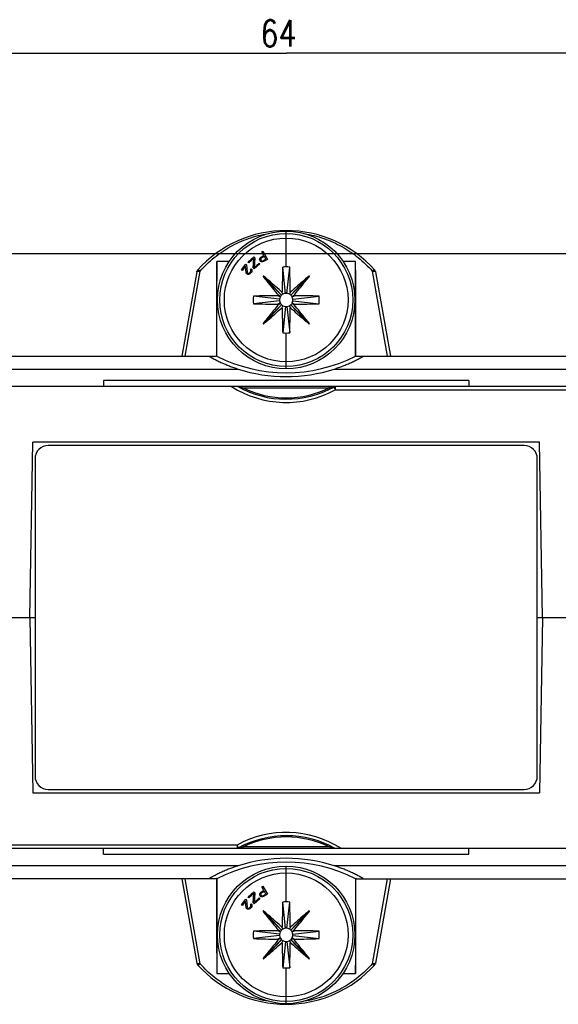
# Model space of a CAD drawing. Extents: x 0 to 594, y 0 to 420.
# Tile 4 of 20: x 141 to 182, y 116 to 190. Entities that reach past the tile are written whole.
import ezdxf

# ---------------------------------------------------------------- set-up
doc = ezdxf.new("R2010")
doc.units = 0
doc.header["$LTSCALE"] = 32.67
doc.layers.get('0').update_dxf_attribs({"linetype": 'CONTINUOUS'})
doc.styles.get("Standard").update_dxf_attribs({"font": 'SIMPLEX.SHX', "width": 0.8})
doc.dimstyles.new('DIMSTYLE_1', dxfattribs={"dimtxt": 2, "dimasz": 2, "dimexe": 1, "dimexo": 1, "dimgap": 0.5, "dimtad": 1, "dimtxsty": 'STANDARD', "dimblk": '_ARROW_FILLED', "dimblk1": '_ARROW_FILLED', "dimblk2": '_ARROW_FILLED', "dimcen": 0.09, "dimazin": 2, "dimtp": 0.3, "dimtm": 0.3, "dimtfac": 1, "dimtofl": 0, "dimtmove": 0, "dimatfit": 3, "dimtolj": 1})

# ---------------------------------------------------------------- blocks, each defined once
blk = doc.blocks.new('_ARROW_FILLED')
at = {"color": 0, "linetype": 'BYBLOCK'}
blk.add_solid([(0, 0), (-1, 0.25), (-1, -0.25)], dxfattribs=at)
blk = doc.blocks.new('*D6')
at = {"color": 8}
for p, q in [((129.275, 173.623), (129.275, 188.773)), ((193.275, 118.621), (193.275, 188.773)), ((129.275, 187.773), (161.275, 187.773)), ((193.275, 187.773), (161.275, 187.773))]:
    blk.add_line(p, q, dxfattribs=at)
at = {"color": 8, "xscale": 2, "yscale": 2, "zscale": 2, "rotation": 180}
blk.add_blockref('_ARROW_FILLED', (129.275, 187.773), dxfattribs=at)
at = {"color": 8, "xscale": 2, "yscale": 2, "zscale": 2}
blk.add_blockref('_ARROW_FILLED', (193.275, 187.773), dxfattribs=at)
at = {"color": 8, "insert": (160.694, 190.273), "char_height": 2, "width": 3.2, "attachment_point": 2}
blk.add_mtext('64', dxfattribs=at)
blk = doc.blocks.new('*D7')
at = {"color": 8}
for p, q in [((130.275, 172.623), (224.325, 172.623)), ((223.325, 172.623), (223.325, 145.122)), ((223.325, 117.621), (223.325, 145.122)), ((194.275, 117.621), (224.325, 117.621))]:
    blk.add_line(p, q, dxfattribs=at)
at = {"color": 8, "xscale": 2, "yscale": 2, "zscale": 2}
for p, rotation in [((223.325, 172.623), 90), ((223.325, 117.621), 270)]:
    blk.add_blockref('_ARROW_FILLED', p, dxfattribs=dict(at, rotation=rotation))
at = {"color": 8, "insert": (220.825, 145.114), "char_height": 2, "width": 3.2, "attachment_point": 2, "rotation": 90}
blk.add_mtext('55', dxfattribs=at)

msp = doc.modelspace()

# ---------------------------------------------------------------- linework, layer by layer
at = {"color": 7}
for p, q in [((161.275, 171.621), (161.275, 174.324)), ((159.435, 172.756), (159.511, 172.799)), ((159.588, 172.483), (159.435, 172.756)), ((159.511, 172.799), (159.855, 172.189)), ((156.025, 164.872), (156.025, 172.035)), ((156.966, 172.035), (156.025, 172.035)), ((158.387, 172.004), (158.828, 172.386)), ((158.446, 171.936), (158.387, 172.004)), ((158.82, 172.261), (158.446, 171.936)), ((158.778, 171.554), (158.82, 172.261)), ((158.828, 172.386), (158.906, 172.296)), ((158.906, 172.296), (158.852, 171.579)), ((159.266, 172.165), (159.274, 172.238)), ((159.275, 172.118), (159.266, 172.165)), ((159.274, 172.238), (159.303, 172.306)), ((159.304, 172.067), (159.275, 172.118)), ((159.303, 172.306), (159.36, 172.354)), ((159.339, 172.035), (159.304, 172.067)), ((159.406, 172.004), (159.339, 172.035)), ((159.36, 172.235), (159.349, 172.195)), ((159.349, 172.195), (159.358, 172.149)), ((159.358, 172.149), (159.38, 172.11)), ((159.36, 172.354), (159.588, 172.483)), ((159.391, 172.269), (159.36, 172.235)), ((159.38, 172.11), (159.415, 172.078)), ((159.632, 172.405), (159.391, 172.269)), ((159.479, 171.994), (159.406, 172.004)), ((159.415, 172.078), (159.455, 172.066)), ((159.455, 172.066), (159.5, 172.075)), ((159.55, 172.017), (159.479, 171.994)), ((159.5, 172.075), (159.742, 172.211)), ((159.855, 172.189), (159.55, 172.017)), ((159.742, 172.211), (159.632, 172.405)), ((166.525, 172.035), (165.585, 172.035)), ((166.525, 164.872), (166.525, 172.035)), ((154.513, 171.252), (153.388, 164.872)), ((153.639, 164.872), (154.759, 171.302)), ((157.892, 171.399), (158.213, 171.815)), ((157.951, 171.353), (157.892, 171.399)), ((158.2, 171.677), (157.951, 171.353)), ((158.237, 171.188), (158.2, 171.677)), ((158.213, 171.815), (158.272, 171.769)), ((158.272, 171.769), (158.317, 171.218)), ((158.317, 171.218), (158.347, 171.159)), ((158.474, 171.153), (158.53, 171.202)), ((158.53, 171.202), (158.566, 171.248)), ((158.566, 171.248), (158.598, 171.315)), ((158.584, 171.418), (158.628, 171.476)), ((158.601, 171.367), (158.584, 171.418)), ((158.598, 171.315), (158.601, 171.367)), ((158.666, 171.281), (158.616, 171.191)), ((158.628, 171.476), (158.667, 171.428)), ((158.678, 171.345), (158.666, 171.281)), ((158.667, 171.428), (158.678, 171.345)), ((158.846, 171.475), (158.778, 171.554)), ((159.287, 171.857), (158.846, 171.475)), ((158.852, 171.579), (159.238, 171.914)), ((159.238, 171.914), (159.287, 171.857)), ((161.222, 169.619), (161.011, 171.607)), ((161.328, 169.619), (161.539, 171.607)), ((167.791, 171.302), (168.911, 164.872)), ((168.037, 171.252), (169.162, 164.872)), ((158.255, 171.138), (158.237, 171.188)), ((158.293, 171.09), (158.255, 171.138)), ((158.317, 171.071), (158.293, 171.09)), ((158.373, 171.047), (158.317, 171.071)), ((158.347, 171.159), (158.37, 171.141)), ((158.37, 171.141), (158.423, 171.137)), ((158.456, 171.056), (158.373, 171.047)), ((158.423, 171.137), (158.474, 171.153)), ((158.515, 171.084), (158.456, 171.056)), ((158.58, 171.145), (158.515, 171.084)), ((158.616, 171.191), (158.58, 171.145)), ((160.924, 169.478), (159.521, 170.902)), ((160.93, 169.484), (159.552, 170.933)), ((161.62, 169.484), (162.998, 170.933)), ((161.626, 169.478), (163.029, 170.902)), ((161.029, 169.557), (160.935, 169.724)), ((161.521, 169.557), (161.615, 169.724)), ((160.778, 169.178), (158.792, 169.404)), ((160.778, 169.065), (158.792, 168.839)), ((160.829, 169.347), (160.643, 169.441)), ((160.848, 169.381), (160.684, 169.481)), ((160.829, 169.347), (160.848, 169.381)), ((160.924, 169.478), (160.93, 169.484)), ((161.62, 169.484), (161.626, 169.478)), ((161.702, 169.381), (161.866, 169.481)), ((161.702, 169.381), (161.721, 169.347)), ((161.721, 169.347), (161.907, 169.441)), ((161.772, 169.178), (163.759, 169.404)), ((161.772, 169.065), (163.759, 168.839)), ((160.924, 168.765), (159.521, 167.341)), ((160.93, 168.759), (159.552, 167.31)), ((160.829, 168.896), (160.643, 168.802)), ((160.848, 168.862), (160.684, 168.762)), ((160.848, 168.862), (160.829, 168.896)), ((160.93, 168.759), (160.924, 168.765)), ((161.029, 168.686), (160.935, 168.519)), ((161.222, 168.624), (161.011, 166.636)), ((161.328, 168.624), (161.539, 166.636)), ((161.615, 168.519), (161.521, 168.686)), ((161.626, 168.765), (161.62, 168.759)), ((161.62, 168.759), (162.998, 167.31)), ((161.626, 168.765), (163.029, 167.341)), ((161.721, 168.896), (161.702, 168.862)), ((161.702, 168.862), (161.866, 168.762)), ((161.721, 168.896), (161.907, 168.802)), ((161.275, 163.919), (161.275, 166.622)), ((108.766, 164.872), (155.958, 164.872)), ((156.025, 164.872), (155.995, 164.853)), ((166.525, 164.872), (166.556, 164.853)), ((166.593, 164.872), (213.784, 164.872)), ((108.463, 163.898), (157.64, 163.898)), ((164.91, 163.898), (214.088, 163.898)), ((147.459, 163.03), (147.459, 162.572)), ((175.091, 163.03), (147.459, 163.03)), ((175.091, 163.03), (175.091, 162.572)), ((198.506, 162.572), (124.044, 162.572)), ((158.022, 162.473), (164.528, 162.473)), ((164.528, 162.572), (164.528, 162.473)), ((164.993, 162.326), (164.993, 162.57)), ((164.993, 162.326), (198.506, 162.326)), ((141.875, 145.122), (142.106, 158.372)), ((180.444, 158.372), (142.106, 158.372)), ((179.275, 158.122), (143.275, 158.122)), ((180.675, 145.122), (180.444, 158.372)), ((142.275, 157.122), (142.275, 133.122)), ((180.275, 133.122), (180.275, 157.122)), ((118.575, 145.122), (142.275, 145.122)), ((141.875, 145.122), (142.106, 131.872)), ((180.275, 145.122), (203.975, 145.122)), ((180.675, 145.122), (180.444, 131.872)), ((142.106, 131.872), (180.444, 131.872)), ((143.275, 132.122), (179.275, 132.122)), ((157.557, 127.917), (124.044, 127.917)), ((124.044, 127.672), (198.506, 127.672)), ((147.459, 127.214), (147.459, 127.672)), ((157.557, 127.917), (157.557, 127.673)), ((164.528, 127.77), (158.022, 127.77)), ((158.022, 127.672), (158.022, 127.77)), ((175.091, 127.214), (175.091, 127.672)), ((147.459, 127.214), (175.091, 127.214)), ((157.64, 126.345), (108.463, 126.345)), ((161.275, 123.621), (161.275, 126.324)), ((214.088, 126.345), (164.91, 126.345)), ((155.958, 125.372), (108.766, 125.372)), ((153.388, 125.372), (154.513, 118.991)), ((154.759, 118.941), (153.639, 125.372)), ((156.025, 125.372), (155.995, 125.39)), ((156.025, 125.372), (156.025, 118.208)), ((166.525, 125.372), (166.556, 125.39)), ((166.525, 125.372), (166.525, 118.208)), ((166.593, 125.372), (213.784, 125.372)), ((168.911, 125.372), (167.791, 118.941)), ((169.162, 125.372), (168.037, 118.991)), ((158.387, 124.004), (158.828, 124.386)), ((158.828, 124.386), (158.906, 124.296)), ((159.274, 124.238), (159.303, 124.306)), ((159.303, 124.306), (159.36, 124.354)), ((159.36, 124.354), (159.588, 124.483)), ((159.632, 124.405), (159.391, 124.269)), ((159.435, 124.756), (159.511, 124.799)), ((159.588, 124.483), (159.435, 124.756)), ((159.511, 124.799), (159.855, 124.189)), ((159.742, 124.211), (159.632, 124.405)), ((157.892, 123.399), (158.213, 123.815)), ((158.2, 123.677), (157.951, 123.353)), ((158.237, 123.188), (158.2, 123.677)), ((158.213, 123.815), (158.272, 123.769)), ((158.272, 123.769), (158.317, 123.218)), ((158.446, 123.936), (158.387, 124.004)), ((158.82, 124.261), (158.446, 123.936)), ((158.778, 123.554), (158.82, 124.261)), ((159.287, 123.857), (158.846, 123.475)), ((158.906, 124.296), (158.852, 123.579)), ((158.852, 123.579), (159.238, 123.914)), ((159.238, 123.914), (159.287, 123.857)), ((159.266, 124.165), (159.274, 124.238)), ((159.275, 124.118), (159.266, 124.165)), ((159.304, 124.067), (159.275, 124.118)), ((159.339, 124.035), (159.304, 124.067)), ((159.406, 124.004), (159.339, 124.035)), ((159.36, 124.235), (159.349, 124.195)), ((159.349, 124.195), (159.358, 124.149)), ((159.358, 124.149), (159.38, 124.11)), ((159.391, 124.269), (159.36, 124.235)), ((159.38, 124.11), (159.415, 124.078)), ((159.479, 123.994), (159.406, 124.004)), ((159.415, 124.078), (159.455, 124.066)), ((159.455, 124.066), (159.5, 124.075)), ((159.55, 124.017), (159.479, 123.994)), ((159.5, 124.075), (159.742, 124.211)), ((159.855, 124.189), (159.55, 124.017)), ((161.222, 121.619), (161.011, 123.607)), ((161.328, 121.619), (161.539, 123.607)), ((157.951, 123.353), (157.892, 123.399)), ((158.255, 123.138), (158.237, 123.188)), ((158.293, 123.09), (158.255, 123.138)), ((158.317, 123.071), (158.293, 123.09)), ((158.317, 123.218), (158.347, 123.159)), ((158.373, 123.047), (158.317, 123.071)), ((158.347, 123.159), (158.37, 123.141)), ((158.37, 123.141), (158.423, 123.137)), ((158.456, 123.056), (158.373, 123.047)), ((158.423, 123.137), (158.474, 123.153)), ((158.515, 123.084), (158.456, 123.056)), ((158.474, 123.153), (158.53, 123.202)), ((158.58, 123.145), (158.515, 123.084)), ((158.53, 123.202), (158.566, 123.248)), ((158.566, 123.248), (158.598, 123.315)), ((158.616, 123.191), (158.58, 123.145)), ((158.584, 123.418), (158.628, 123.476)), ((158.601, 123.367), (158.584, 123.418)), ((158.598, 123.315), (158.601, 123.367)), ((158.666, 123.281), (158.616, 123.191)), ((158.628, 123.476), (158.667, 123.428)), ((158.678, 123.345), (158.666, 123.281)), ((158.667, 123.428), (158.678, 123.345)), ((158.846, 123.475), (158.778, 123.554)), ((160.924, 121.478), (159.521, 122.902)), ((160.93, 121.484), (159.552, 122.933)), ((161.62, 121.484), (162.998, 122.933)), ((161.626, 121.478), (163.029, 122.902)), ((160.778, 121.178), (158.792, 121.404)), ((160.829, 121.347), (160.643, 121.441)), ((160.848, 121.381), (160.684, 121.481)), ((160.829, 121.347), (160.848, 121.381)), ((160.924, 121.478), (160.93, 121.484)), ((161.029, 121.557), (160.935, 121.724)), ((161.521, 121.557), (161.615, 121.724)), ((161.62, 121.484), (161.626, 121.478)), ((161.702, 121.381), (161.866, 121.481)), ((161.702, 121.381), (161.721, 121.347)), ((161.721, 121.347), (161.907, 121.441)), ((161.772, 121.178), (163.759, 121.404)), ((160.778, 121.065), (158.792, 120.839)), ((160.924, 120.765), (159.521, 119.341)), ((160.93, 120.759), (159.552, 119.31)), ((160.829, 120.896), (160.643, 120.802)), ((160.848, 120.862), (160.684, 120.762)), ((160.848, 120.862), (160.829, 120.896)), ((160.93, 120.759), (160.924, 120.765)), ((161.029, 120.686), (160.935, 120.519)), ((161.222, 120.624), (161.011, 118.636)), ((161.328, 120.624), (161.539, 118.636)), ((161.615, 120.519), (161.521, 120.686)), ((161.626, 120.765), (161.62, 120.759)), ((161.62, 120.759), (162.998, 119.31)), ((161.626, 120.765), (163.029, 119.341)), ((161.721, 120.896), (161.702, 120.862)), ((161.702, 120.862), (161.866, 120.762)), ((161.721, 120.896), (161.907, 120.802)), ((161.772, 121.065), (163.759, 120.839)), ((161.275, 115.919), (161.275, 118.622)), ((156.025, 118.208), (156.966, 118.208)), ((165.585, 118.208), (166.525, 118.208))]:
    msp.add_line(p, q, dxfattribs=at)
for centre, radius in [((161.275, 169.122), 5.202), ((161.275, 169.122), 5.031), ((161.275, 169.122), 4.68), ((161.275, 121.122), 5.202), ((161.275, 121.122), 5.031), ((161.275, 121.122), 4.68)]:
    msp.add_circle(centre, radius, dxfattribs=at)
for centre, radius, start, end in [((161.275, 165.369), 9, 41.86693, 138.13307), ((154.759, 171.208), 0.25, 138.13307, 170), ((161.275, 169.122), 2.5, 90, 96.06368), ((161.275, 169.12), 2.501, 83.93843, 89.99787), ((167.791, 171.208), 0.25, 10, 41.86693), ((161.275, 169.122), 2.5, 173.51578, 186.48422), ((161.277, 169.122), 0.502, 173.53647, 186.46353), ((161.279, 169.12), 0.504, 153.27617, 173.43654), ((161.279, 169.123), 0.504, 186.56346, 206.72383), ((161.277, 169.12), 0.502, 134.60355, 148.68576), ((161.276, 169.12), 0.502, 119.45902, 133.54124), ((161.275, 169.122), 0.5, 96.05997, 119.43615), ((161.275, 169.12), 0.501, 83.95325, 96.04675), ((161.275, 169.121), 0.5, 60.57217, 83.93172), ((161.274, 169.12), 0.502, 46.45876, 60.54098), ((161.274, 169.12), 0.502, 31.31424, 45.39645), ((161.271, 169.12), 0.504, 6.56346, 26.72383), ((161.271, 169.123), 0.504, 333.27617, 353.43654), ((161.273, 169.122), 0.502, 353.53647, 6.46353), ((161.275, 169.122), 2.5, 353.51578, 6.48422), ((161.277, 169.123), 0.502, 211.31424, 225.39645), ((161.276, 169.123), 0.502, 226.45876, 240.54098), ((161.275, 169.122), 0.5, 240.57217, 263.93172), ((161.275, 169.123), 0.501, 263.95325, 276.04675), ((161.275, 169.121), 0.5, 276.05997, 299.43615), ((161.274, 169.123), 0.502, 299.45902, 313.54124), ((161.274, 169.123), 0.502, 314.60355, 328.68576), ((161.275, 169.123), 2.501, 263.93843, 269.99787), ((161.275, 169.122), 2.5, 270, 276.06368), ((161.264, 175.239), 11.646, 242.89498, 243.0986), ((161.275, 175.272), 11.65, 243.215, 296.785), ((161.286, 175.239), 11.646, 296.9014, 297.10502), ((161.275, 169.126), 7.75, 237.74963, 298.66738), ((161.275, 169.122), 7.5, 240.84833, 298.66739), ((160.687, 173.384), 11.231, 254.29739, 254.54335), ((160.744, 173.597), 11.452, 254.55764, 256.25091), ((161.275, 169.12), 7.4, 243.91948, 296.08052), ((164.993, 162.322), 0.25, 90, 118.66739), ((143.275, 157.122), 1, 90, 180), ((179.275, 157.122), 1, 0, 90), ((143.275, 133.122), 1, 180, 270), ((179.275, 133.122), 1, 270, 360), ((161.275, 121.117), 7.75, 57.74963, 118.66738), ((161.275, 121.122), 7.5, 60.84833, 118.66739), ((161.275, 121.123), 7.4, 63.91948, 116.08052), ((157.557, 127.922), 0.25, 270, 298.66739), ((161.807, 116.646), 11.452, 74.55764, 76.25091), ((161.863, 116.86), 11.231, 74.29739, 74.54335), ((161.275, 114.972), 11.65, 63.215, 116.785), ((161.264, 115.004), 11.646, 116.9014, 117.10502), ((161.286, 115.004), 11.646, 62.89498, 63.0986), ((161.275, 121.122), 2.5, 90, 96.06368), ((161.275, 121.12), 2.501, 83.93843, 89.99787), ((161.275, 121.122), 2.5, 173.51578, 186.48422), ((161.279, 121.12), 0.504, 153.27617, 173.43654), ((161.277, 121.12), 0.502, 134.60355, 148.68576), ((161.276, 121.12), 0.502, 119.45902, 133.54124), ((161.275, 121.122), 0.5, 96.05997, 119.43615), ((161.275, 121.12), 0.501, 83.95325, 96.04675), ((161.275, 121.121), 0.5, 60.57217, 83.93172), ((161.274, 121.12), 0.502, 46.45876, 60.54098), ((161.274, 121.12), 0.502, 31.31424, 45.39645), ((161.271, 121.12), 0.504, 6.56346, 26.72383), ((161.275, 121.122), 2.5, 353.51578, 6.48422), ((161.277, 121.122), 0.502, 173.53647, 186.46353), ((161.279, 121.123), 0.504, 186.56346, 206.72383), ((161.277, 121.123), 0.502, 211.31424, 225.39645), ((161.276, 121.123), 0.502, 226.45876, 240.54098), ((161.275, 121.122), 0.5, 240.57217, 263.93172), ((161.275, 121.123), 0.501, 263.95325, 276.04675), ((161.275, 121.121), 0.5, 276.05997, 299.43615), ((161.274, 121.123), 0.502, 299.45902, 313.54124), ((161.274, 121.123), 0.502, 314.60355, 328.68576), ((161.271, 121.123), 0.504, 333.27617, 353.43654), ((161.273, 121.122), 0.502, 353.53647, 6.46353), ((154.759, 119.035), 0.25, 190, 221.86693), ((161.275, 124.875), 9, 221.86693, 318.13307), ((161.275, 121.123), 2.501, 263.93843, 269.99787), ((161.275, 121.122), 2.5, 270, 276.06368), ((167.791, 119.035), 0.25, 318.13307, 350)]:
    msp.add_arc(centre, radius, start, end, dxfattribs=at)
for centre, major_axis, ratio, start_param, end_param in [((156.343, 163.789), (0, 20), 0.017455, 1.145783, 1.517569), ((166.207, 163.789), (0, 20), 0.017455, -1.517569, -1.145783), ((161.275, 175.266), (0, 11.935), 1, -3.451052, -2.832134), ((161.275, 114.977), (0, 11.935), 1, -0.309459, 0.309459), ((156.343, 126.454), (0, 20), 0.017455, -4.659161, -4.287376), ((166.207, 126.454), (0, 20), 0.017455, -1.99581, -1.624024)]:
    msp.add_ellipse(centre, major_axis=major_axis, ratio=ratio, start_param=start_param, end_param=end_param, dxfattribs=at)
for points, knots in [([(154.759, 171.302), (155.085, 171.67), (155.802, 172.356), (157.04, 173.191), (158.418, 173.811), (159.402, 174.059), (159.903, 174.14)], [0, 0, 0, 0, 0.246412, 0.49431, 0.745336, 1, 1, 1, 1]), ([(162.647, 174.14), (163.149, 174.059), (164.133, 173.81), (165.51, 173.191), (166.749, 172.356), (167.465, 171.67), (167.791, 171.302)], [0, 0, 0, 0, 0.254664, 0.50569, 0.753589, 1, 1, 1, 1]), ([(154.513, 171.252), (154.514, 171.258), (154.52, 171.27), (154.537, 171.284), (154.561, 171.295), (154.592, 171.304), (154.628, 171.308), (154.685, 171.311), (154.729, 171.307), (154.759, 171.302)], [0, 0, 0, 0, 0.067072, 0.146686, 0.245486, 0.365014, 0.503875, 0.658951, 1, 1, 1, 1]), ([(154.759, 171.302), (154.749, 171.31), (154.728, 171.325), (154.698, 171.345), (154.669, 171.361), (154.643, 171.373), (154.62, 171.381), (154.6, 171.384), (154.584, 171.383), (154.576, 171.378), (154.573, 171.375)], [0, 0, 0, 0, 0.186077, 0.360254, 0.518459, 0.657272, 0.774222, 0.86832, 0.941252, 1, 1, 1, 1]), ([(161.011, 171.607), (161.013, 171.646), (161.004, 171.454), (161.002, 171.383), (160.998, 171.253), (160.994, 171.099), (160.989, 170.899), (160.985, 170.702), (160.983, 170.542), (160.982, 170.423), (160.98, 170.303), (160.979, 170.183), (160.978, 170.062), (160.978, 169.962), (160.977, 169.891), (160.977, 169.851), (160.977, 169.821), (160.977, 169.796), (160.977, 169.775), (160.977, 169.76), (160.974, 169.745), (160.964, 169.733), (160.951, 169.725), (160.94, 169.724), (160.935, 169.724)], [0, 0, 0, 0, 0.061386, 0.122822, 0.184524, 0.246408, 0.370687, 0.49559, 0.558254, 0.621046, 0.68396, 0.746984, 0.81011, 0.87333, 0.904972, 0.9208, 0.936636, 0.952473, 0.960387, 0.968331, 0.976243, 0.984156, 0.992069, 1, 1, 1, 1]), ([(161.615, 169.724), (161.61, 169.724), (161.6, 169.726), (161.586, 169.733), (161.578, 169.744), (161.574, 169.753), (161.573, 169.763), (161.574, 169.776), (161.573, 169.796), (161.573, 169.821), (161.573, 169.851), (161.573, 169.891), (161.573, 169.962), (161.572, 170.062), (161.571, 170.183), (161.57, 170.303), (161.569, 170.423), (161.567, 170.543), (161.565, 170.702), (161.561, 170.9), (161.556, 171.137), (161.549, 171.373), (161.543, 171.529), (161.539, 171.607)], [0, 0, 0, 0, 0.007952, 0.01584, 0.023781, 0.027761, 0.031706, 0.039651, 0.047559, 0.063404, 0.079235, 0.095063, 0.126704, 0.189921, 0.253045, 0.316067, 0.378978, 0.441768, 0.504429, 0.629328, 0.753602, 0.877182, 1, 1, 1, 1]), ([(167.977, 171.375), (167.975, 171.378), (167.966, 171.383), (167.95, 171.384), (167.931, 171.381), (167.907, 171.373), (167.881, 171.361), (167.841, 171.339), (167.811, 171.318), (167.791, 171.302)], [0, 0, 0, 0, 0.058756, 0.131699, 0.225811, 0.342777, 0.48161, 0.639838, 1, 1, 1, 1]), ([(167.791, 171.302), (167.821, 171.307), (167.865, 171.311), (167.922, 171.308), (167.958, 171.304), (167.989, 171.295), (168.013, 171.284), (168.03, 171.27), (168.036, 171.258), (168.037, 171.252)], [0, 0, 0, 0, 0.341049, 0.496124, 0.634985, 0.754513, 0.85331, 0.932944, 1, 1, 1, 1]), ([(159.552, 170.933), (159.551, 170.934), (159.546, 170.929), (159.542, 170.928), (159.536, 170.926), (159.528, 170.918), (159.523, 170.909), (159.521, 170.902)], [0, 0, 0, 0, 0.134433, 0.260729, 0.373051, 0.499978, 1, 1, 1, 1]), ([(159.521, 170.902), (159.614, 170.784), (159.997, 170.305), (160.388, 169.834), (160.684, 169.481)], [0, 0, 0, 0, 0.246459, 1, 1, 1, 1]), ([(160.935, 169.724), (161.051, 169.621), (160.483, 170.128), (160.272, 170.312), (159.89, 170.645), (159.668, 170.835), (159.552, 170.933)], [0, 0, 0, 0, 0.253005, 0.504366, 0.753543, 1, 1, 1, 1]), ([(162.998, 170.933), (162.882, 170.835), (162.417, 170.438), (161.959, 170.031), (161.615, 169.724)], [0, 0, 0, 0, 0.246459, 1, 1, 1, 1]), ([(161.866, 169.481), (161.767, 169.362), (162.255, 169.946), (162.433, 170.163), (162.753, 170.555), (162.936, 170.784), (163.029, 170.902)], [0, 0, 0, 0, 0.253005, 0.504366, 0.753543, 1, 1, 1, 1]), ([(163.029, 170.902), (163.031, 170.903), (163.026, 170.908), (163.025, 170.913), (163.022, 170.918), (163.014, 170.926), (163.005, 170.931), (162.998, 170.933)], [0, 0, 0, 0, 0.134433, 0.260729, 0.373051, 0.499978, 1, 1, 1, 1]), ([(160.643, 169.441), (160.332, 169.439), (159.715, 169.434), (159.097, 169.418), (158.792, 169.404)], [0, 0, 0, 0, 0.504353, 1, 1, 1, 1]), ([(160.684, 169.481), (160.684, 169.47), (160.675, 169.449), (160.654, 169.441), (160.643, 169.441)], [0, 0, 0, 0, 0.500531, 1, 1, 1, 1]), ([(161.907, 169.441), (161.897, 169.441), (161.875, 169.449), (161.866, 169.47), (161.866, 169.481)], [0, 0, 0, 0, 0.499412, 1, 1, 1, 1]), ([(163.759, 169.404), (163.453, 169.418), (162.836, 169.434), (162.218, 169.439), (161.907, 169.441)], [0, 0, 0, 0, 0.495647, 1, 1, 1, 1]), ([(158.792, 168.839), (159.097, 168.825), (159.715, 168.809), (160.332, 168.804), (160.643, 168.802)], [0, 0, 0, 0, 0.495647, 1, 1, 1, 1]), ([(160.684, 168.762), (160.784, 168.881), (160.295, 168.297), (160.117, 168.08), (159.797, 167.688), (159.614, 167.46), (159.521, 167.341)], [0, 0, 0, 0, 0.253005, 0.504366, 0.753543, 1, 1, 1, 1]), ([(159.552, 167.31), (159.668, 167.408), (160.133, 167.806), (160.591, 168.212), (160.935, 168.519)], [0, 0, 0, 0, 0.246459, 1, 1, 1, 1]), ([(160.643, 168.802), (160.654, 168.803), (160.675, 168.794), (160.684, 168.773), (160.684, 168.762)], [0, 0, 0, 0, 0.499412, 1, 1, 1, 1]), ([(160.935, 168.519), (160.94, 168.519), (160.95, 168.517), (160.964, 168.51), (160.972, 168.5), (160.976, 168.49), (160.977, 168.48), (160.976, 168.468), (160.977, 168.447), (160.977, 168.422), (160.977, 168.392), (160.977, 168.352), (160.978, 168.281), (160.978, 168.181), (160.979, 168.061), (160.98, 167.94), (160.982, 167.82), (160.983, 167.701), (160.985, 167.541), (160.989, 167.343), (160.994, 167.106), (161.001, 166.871), (161.007, 166.714), (161.011, 166.636)], [0, 0, 0, 0, 0.007952, 0.01584, 0.023781, 0.027761, 0.031706, 0.039651, 0.047559, 0.063404, 0.079235, 0.095063, 0.126704, 0.189921, 0.253045, 0.316067, 0.378978, 0.441768, 0.504429, 0.629328, 0.753602, 0.877182, 1, 1, 1, 1]), ([(161.615, 168.519), (161.499, 168.623), (162.068, 168.115), (162.278, 167.931), (162.66, 167.598), (162.882, 167.408), (162.998, 167.31)], [0, 0, 0, 0, 0.253005, 0.504366, 0.753543, 1, 1, 1, 1]), ([(161.539, 166.636), (161.537, 166.597), (161.546, 166.789), (161.548, 166.861), (161.552, 166.99), (161.557, 167.144), (161.561, 167.344), (161.565, 167.541), (161.567, 167.701), (161.569, 167.82), (161.57, 167.94), (161.571, 168.061), (161.572, 168.181), (161.573, 168.282), (161.573, 168.352), (161.573, 168.392), (161.573, 168.422), (161.574, 168.448), (161.574, 168.468), (161.574, 168.483), (161.576, 168.498), (161.586, 168.51), (161.6, 168.518), (161.61, 168.519), (161.615, 168.519)], [0, 0, 0, 0, 0.061386, 0.122822, 0.184524, 0.246408, 0.370687, 0.49559, 0.558254, 0.621046, 0.68396, 0.746984, 0.81011, 0.87333, 0.904972, 0.9208, 0.936636, 0.952473, 0.960387, 0.968331, 0.976243, 0.984156, 0.992069, 1, 1, 1, 1]), ([(161.866, 168.762), (161.866, 168.773), (161.875, 168.794), (161.897, 168.803), (161.907, 168.802)], [0, 0, 0, 0, 0.500531, 1, 1, 1, 1]), ([(163.029, 167.341), (162.936, 167.46), (162.553, 167.938), (162.162, 168.409), (161.866, 168.762)], [0, 0, 0, 0, 0.246459, 1, 1, 1, 1]), ([(161.907, 168.802), (162.218, 168.804), (162.836, 168.809), (163.453, 168.825), (163.759, 168.839)], [0, 0, 0, 0, 0.504353, 1, 1, 1, 1]), ([(159.521, 167.341), (159.519, 167.34), (159.524, 167.335), (159.525, 167.331), (159.528, 167.325), (159.536, 167.317), (159.545, 167.312), (159.552, 167.31)], [0, 0, 0, 0, 0.134433, 0.260729, 0.373051, 0.499978, 1, 1, 1, 1]), ([(162.998, 167.31), (162.999, 167.309), (163.004, 167.314), (163.009, 167.315), (163.014, 167.318), (163.022, 167.325), (163.028, 167.334), (163.029, 167.341)], [0, 0, 0, 0, 0.134433, 0.260729, 0.373051, 0.499978, 1, 1, 1, 1]), ([(155.444, 164.872), (155.444, 164.872), (155.444, 164.871), (155.445, 164.87), (155.446, 164.869), (155.45, 164.867), (155.456, 164.862), (155.466, 164.856), (155.479, 164.848), (155.495, 164.838), (155.514, 164.827), (155.542, 164.81), (155.583, 164.787), (155.636, 164.757), (155.695, 164.725), (155.78, 164.679), (155.893, 164.619), (156.035, 164.547), (156.183, 164.475), (156.336, 164.403), (156.492, 164.332), (156.705, 164.24), (156.976, 164.131), (157.305, 164.009), (157.528, 163.934), (157.64, 163.898)], [0, 0, 0, 0, 0.000178, 0.000549, 0.001313, 0.002479, 0.005996, 0.011035, 0.017492, 0.025252, 0.034187, 0.044175, 0.066845, 0.092434, 0.120284, 0.14989, 0.212932, 0.279474, 0.348283, 0.4186, 0.489936, 0.561968, 0.707291, 0.853484, 1, 1, 1, 1]), ([(164.91, 163.898), (165.022, 163.934), (165.245, 164.009), (165.574, 164.131), (165.845, 164.24), (166.058, 164.332), (166.214, 164.403), (166.367, 164.475), (166.515, 164.547), (166.657, 164.619), (166.771, 164.679), (166.856, 164.725), (166.914, 164.757), (166.967, 164.787), (167.008, 164.81), (167.037, 164.827), (167.055, 164.838), (167.071, 164.848), (167.084, 164.856), (167.094, 164.862), (167.101, 164.867), (167.104, 164.869), (167.105, 164.87), (167.107, 164.871), (167.106, 164.872), (167.106, 164.872)], [0, 0, 0, 0, 0.146516, 0.292709, 0.438032, 0.510064, 0.5814, 0.651717, 0.720526, 0.787068, 0.85011, 0.879716, 0.907566, 0.933155, 0.955825, 0.965813, 0.974748, 0.982508, 0.988965, 0.994004, 0.997521, 0.998687, 0.999451, 0.999822, 1, 1, 1, 1]), ([(157.978, 162.385), (157.978, 162.385), (157.978, 162.386), (157.979, 162.387), (157.98, 162.389), (157.982, 162.392), (157.983, 162.396), (157.987, 162.402), (157.991, 162.412), (157.998, 162.425), (158.005, 162.44), (158.013, 162.456), (158.019, 162.468), (158.022, 162.473)], [0, 0, 0, 0, 0.004857, 0.01921, 0.04297, 0.075904, 0.117715, 0.167997, 0.292026, 0.443321, 0.616183, 0.804102, 1, 1, 1, 1]), ([(164.528, 162.473), (164.544, 162.477), (164.575, 162.482), (164.622, 162.487), (164.668, 162.493), (164.714, 162.501), (164.751, 162.508), (164.781, 162.515), (164.802, 162.52), (164.824, 162.526), (164.84, 162.531), (164.854, 162.535), (164.862, 162.537), (164.869, 162.54), (164.871, 162.54), (164.873, 162.541), (164.873, 162.541)], [0, 0, 0, 0, 0.134198, 0.268108, 0.401222, 0.533141, 0.663478, 0.727843, 0.791423, 0.853799, 0.913991, 0.942518, 0.968911, 0.990598, 0.997594, 1, 1, 1, 1]), ([(164.873, 162.541), (164.873, 162.541), (164.873, 162.54), (164.874, 162.54), (164.875, 162.539), (164.876, 162.537), (164.877, 162.535), (164.879, 162.531), (164.883, 162.524), (164.888, 162.515), (164.894, 162.505), (164.901, 162.492), (164.912, 162.472), (164.928, 162.444), (164.948, 162.408), (164.97, 162.368), (164.985, 162.34), (164.993, 162.326)], [0, 0, 0, 0, 0.00127, 0.004888, 0.010884, 0.01925, 0.029968, 0.04301, 0.075952, 0.117761, 0.168049, 0.22634, 0.292081, 0.443374, 0.616231, 0.804125, 1, 1, 1, 1]), ([(157.677, 127.702), (157.677, 127.702), (157.677, 127.703), (157.676, 127.703), (157.676, 127.705), (157.674, 127.706), (157.673, 127.709), (157.671, 127.713), (157.667, 127.719), (157.662, 127.728), (157.656, 127.738), (157.649, 127.751), (157.638, 127.771), (157.622, 127.799), (157.602, 127.835), (157.58, 127.875), (157.565, 127.903), (157.557, 127.917)], [0, 0, 0, 0, 0.00127, 0.004888, 0.010884, 0.01925, 0.029968, 0.04301, 0.075952, 0.117761, 0.168049, 0.22634, 0.292081, 0.443374, 0.616231, 0.804125, 1, 1, 1, 1]), ([(158.022, 127.77), (158.006, 127.766), (157.975, 127.762), (157.929, 127.756), (157.882, 127.75), (157.836, 127.743), (157.799, 127.735), (157.769, 127.728), (157.748, 127.723), (157.727, 127.717), (157.71, 127.712), (157.697, 127.708), (157.689, 127.706), (157.681, 127.703), (157.679, 127.703), (157.677, 127.702), (157.677, 127.702)], [0, 0, 0, 0, 0.134198, 0.268108, 0.401222, 0.533141, 0.663478, 0.727843, 0.791423, 0.853799, 0.913991, 0.942518, 0.968911, 0.990598, 0.997594, 1, 1, 1, 1]), ([(164.572, 127.858), (164.572, 127.858), (164.572, 127.857), (164.571, 127.856), (164.57, 127.854), (164.569, 127.851), (164.567, 127.847), (164.564, 127.841), (164.559, 127.832), (164.552, 127.818), (164.545, 127.803), (164.537, 127.787), (164.531, 127.776), (164.528, 127.77)], [0, 0, 0, 0, 0.004857, 0.01921, 0.04297, 0.075904, 0.117715, 0.167997, 0.292026, 0.443321, 0.616183, 0.804102, 1, 1, 1, 1]), ([(157.64, 126.345), (157.528, 126.31), (157.305, 126.235), (156.976, 126.112), (156.705, 126.003), (156.492, 125.911), (156.336, 125.84), (156.183, 125.768), (156.035, 125.696), (155.893, 125.624), (155.78, 125.565), (155.695, 125.518), (155.636, 125.486), (155.583, 125.456), (155.542, 125.433), (155.514, 125.416), (155.495, 125.405), (155.479, 125.396), (155.466, 125.387), (155.456, 125.381), (155.45, 125.377), (155.446, 125.374), (155.445, 125.373), (155.444, 125.372), (155.444, 125.372), (155.444, 125.372)], [0, 0, 0, 0, 0.146516, 0.292709, 0.438032, 0.510064, 0.5814, 0.651717, 0.720526, 0.787068, 0.85011, 0.879716, 0.907566, 0.933155, 0.955825, 0.965813, 0.974748, 0.982508, 0.988965, 0.994004, 0.997521, 0.998687, 0.999451, 0.999822, 1, 1, 1, 1]), ([(167.106, 125.372), (167.106, 125.372), (167.107, 125.372), (167.105, 125.373), (167.104, 125.374), (167.101, 125.377), (167.094, 125.381), (167.084, 125.387), (167.071, 125.396), (167.055, 125.405), (167.037, 125.416), (167.008, 125.433), (166.967, 125.456), (166.914, 125.486), (166.856, 125.518), (166.771, 125.565), (166.657, 125.624), (166.515, 125.696), (166.367, 125.768), (166.214, 125.84), (166.058, 125.911), (165.845, 126.003), (165.574, 126.112), (165.245, 126.235), (165.022, 126.31), (164.91, 126.345)], [0, 0, 0, 0, 0.000178, 0.000549, 0.001313, 0.002479, 0.005996, 0.011035, 0.017492, 0.025252, 0.034187, 0.044175, 0.066845, 0.092434, 0.120284, 0.14989, 0.212932, 0.279474, 0.348283, 0.4186, 0.489936, 0.561968, 0.707291, 0.853484, 1, 1, 1, 1]), ([(161.011, 123.607), (161.013, 123.646), (161.004, 123.454), (161.002, 123.383), (160.998, 123.253), (160.994, 123.099), (160.989, 122.899), (160.985, 122.702), (160.983, 122.542), (160.982, 122.423), (160.98, 122.303), (160.979, 122.183), (160.978, 122.062), (160.978, 121.962), (160.977, 121.891), (160.977, 121.851), (160.977, 121.821), (160.977, 121.796), (160.977, 121.775), (160.977, 121.76), (160.974, 121.745), (160.964, 121.733), (160.951, 121.725), (160.94, 121.724), (160.935, 121.724)], [0, 0, 0, 0, 0.061386, 0.122822, 0.184524, 0.246408, 0.370687, 0.49559, 0.558254, 0.621046, 0.68396, 0.746984, 0.81011, 0.87333, 0.904972, 0.9208, 0.936636, 0.952473, 0.960387, 0.968331, 0.976243, 0.984156, 0.992069, 1, 1, 1, 1]), ([(161.615, 121.724), (161.61, 121.724), (161.6, 121.726), (161.586, 121.733), (161.578, 121.744), (161.574, 121.753), (161.573, 121.763), (161.574, 121.776), (161.573, 121.796), (161.573, 121.821), (161.573, 121.851), (161.573, 121.891), (161.573, 121.962), (161.572, 122.062), (161.571, 122.183), (161.57, 122.303), (161.569, 122.423), (161.567, 122.543), (161.565, 122.702), (161.561, 122.9), (161.556, 123.137), (161.549, 123.373), (161.543, 123.529), (161.539, 123.607)], [0, 0, 0, 0, 0.007952, 0.01584, 0.023781, 0.027761, 0.031706, 0.039651, 0.047559, 0.063404, 0.079235, 0.095063, 0.126704, 0.189921, 0.253045, 0.316067, 0.378978, 0.441768, 0.504429, 0.629328, 0.753602, 0.877182, 1, 1, 1, 1]), ([(159.552, 122.933), (159.551, 122.934), (159.546, 122.929), (159.542, 122.928), (159.536, 122.926), (159.528, 122.918), (159.523, 122.909), (159.521, 122.902)], [0, 0, 0, 0, 0.134433, 0.260729, 0.373051, 0.499978, 1, 1, 1, 1]), ([(159.521, 122.902), (159.614, 122.784), (159.997, 122.305), (160.388, 121.834), (160.684, 121.481)], [0, 0, 0, 0, 0.246459, 1, 1, 1, 1]), ([(160.935, 121.724), (161.051, 121.621), (160.483, 122.128), (160.272, 122.312), (159.89, 122.645), (159.668, 122.835), (159.552, 122.933)], [0, 0, 0, 0, 0.253005, 0.504366, 0.753543, 1, 1, 1, 1]), ([(162.998, 122.933), (162.882, 122.835), (162.417, 122.438), (161.959, 122.031), (161.615, 121.724)], [0, 0, 0, 0, 0.246459, 1, 1, 1, 1]), ([(161.866, 121.481), (161.767, 121.362), (162.255, 121.946), (162.433, 122.163), (162.753, 122.555), (162.936, 122.784), (163.029, 122.902)], [0, 0, 0, 0, 0.253005, 0.504366, 0.753543, 1, 1, 1, 1]), ([(163.029, 122.902), (163.031, 122.903), (163.026, 122.908), (163.025, 122.913), (163.022, 122.918), (163.014, 122.926), (163.005, 122.931), (162.998, 122.933)], [0, 0, 0, 0, 0.134433, 0.260729, 0.373051, 0.499978, 1, 1, 1, 1]), ([(160.643, 121.441), (160.332, 121.439), (159.715, 121.434), (159.097, 121.418), (158.792, 121.404)], [0, 0, 0, 0, 0.504353, 1, 1, 1, 1]), ([(160.684, 121.481), (160.684, 121.47), (160.675, 121.449), (160.654, 121.441), (160.643, 121.441)], [0, 0, 0, 0, 0.500531, 1, 1, 1, 1]), ([(161.907, 121.441), (161.897, 121.441), (161.875, 121.449), (161.866, 121.47), (161.866, 121.481)], [0, 0, 0, 0, 0.499412, 1, 1, 1, 1]), ([(163.759, 121.404), (163.453, 121.418), (162.836, 121.434), (162.218, 121.439), (161.907, 121.441)], [0, 0, 0, 0, 0.495647, 1, 1, 1, 1]), ([(158.792, 120.839), (159.097, 120.825), (159.715, 120.809), (160.332, 120.804), (160.643, 120.802)], [0, 0, 0, 0, 0.495647, 1, 1, 1, 1]), ([(160.684, 120.762), (160.784, 120.881), (160.295, 120.297), (160.117, 120.08), (159.797, 119.688), (159.614, 119.46), (159.521, 119.341)], [0, 0, 0, 0, 0.253005, 0.504366, 0.753543, 1, 1, 1, 1]), ([(160.643, 120.802), (160.654, 120.803), (160.675, 120.794), (160.684, 120.773), (160.684, 120.762)], [0, 0, 0, 0, 0.499412, 1, 1, 1, 1]), ([(161.615, 120.519), (161.499, 120.623), (162.068, 120.115), (162.278, 119.931), (162.66, 119.598), (162.882, 119.408), (162.998, 119.31)], [0, 0, 0, 0, 0.253005, 0.504366, 0.753543, 1, 1, 1, 1]), ([(161.866, 120.762), (161.866, 120.773), (161.875, 120.794), (161.897, 120.803), (161.907, 120.802)], [0, 0, 0, 0, 0.500531, 1, 1, 1, 1]), ([(163.029, 119.341), (162.936, 119.46), (162.553, 119.938), (162.162, 120.409), (161.866, 120.762)], [0, 0, 0, 0, 0.246459, 1, 1, 1, 1]), ([(161.907, 120.802), (162.218, 120.804), (162.836, 120.809), (163.453, 120.825), (163.759, 120.839)], [0, 0, 0, 0, 0.504353, 1, 1, 1, 1]), ([(159.552, 119.31), (159.668, 119.408), (160.133, 119.806), (160.591, 120.212), (160.935, 120.519)], [0, 0, 0, 0, 0.246459, 1, 1, 1, 1]), ([(160.935, 120.519), (160.94, 120.519), (160.95, 120.517), (160.964, 120.51), (160.972, 120.5), (160.976, 120.49), (160.977, 120.48), (160.976, 120.468), (160.977, 120.447), (160.977, 120.422), (160.977, 120.392), (160.977, 120.352), (160.978, 120.281), (160.978, 120.181), (160.979, 120.061), (160.98, 119.94), (160.982, 119.82), (160.983, 119.701), (160.985, 119.541), (160.989, 119.343), (160.994, 119.106), (161.001, 118.871), (161.007, 118.714), (161.011, 118.636)], [0, 0, 0, 0, 0.007952, 0.01584, 0.023781, 0.027761, 0.031706, 0.039651, 0.047559, 0.063404, 0.079235, 0.095063, 0.126704, 0.189921, 0.253045, 0.316067, 0.378978, 0.441768, 0.504429, 0.629328, 0.753602, 0.877182, 1, 1, 1, 1]), ([(161.539, 118.636), (161.537, 118.597), (161.546, 118.789), (161.548, 118.861), (161.552, 118.99), (161.557, 119.144), (161.561, 119.344), (161.565, 119.541), (161.567, 119.701), (161.569, 119.82), (161.57, 119.94), (161.571, 120.061), (161.572, 120.181), (161.573, 120.282), (161.573, 120.352), (161.573, 120.392), (161.573, 120.422), (161.574, 120.448), (161.574, 120.468), (161.574, 120.483), (161.576, 120.498), (161.586, 120.51), (161.6, 120.518), (161.61, 120.519), (161.615, 120.519)], [0, 0, 0, 0, 0.061386, 0.122822, 0.184524, 0.246408, 0.370687, 0.49559, 0.558254, 0.621046, 0.68396, 0.746984, 0.81011, 0.87333, 0.904972, 0.9208, 0.936636, 0.952473, 0.960387, 0.968331, 0.976243, 0.984156, 0.992069, 1, 1, 1, 1]), ([(159.521, 119.341), (159.519, 119.34), (159.524, 119.335), (159.525, 119.331), (159.528, 119.325), (159.536, 119.317), (159.545, 119.312), (159.552, 119.31)], [0, 0, 0, 0, 0.134433, 0.260729, 0.373051, 0.499978, 1, 1, 1, 1]), ([(162.998, 119.31), (162.999, 119.309), (163.004, 119.314), (163.009, 119.315), (163.014, 119.318), (163.022, 119.325), (163.028, 119.334), (163.029, 119.341)], [0, 0, 0, 0, 0.134433, 0.260729, 0.373051, 0.499978, 1, 1, 1, 1]), ([(154.759, 118.941), (154.729, 118.936), (154.685, 118.932), (154.628, 118.935), (154.592, 118.94), (154.561, 118.948), (154.537, 118.959), (154.52, 118.973), (154.514, 118.985), (154.513, 118.991)], [0, 0, 0, 0, 0.341049, 0.496124, 0.634985, 0.754513, 0.85331, 0.932944, 1, 1, 1, 1]), ([(154.573, 118.868), (154.576, 118.865), (154.584, 118.86), (154.6, 118.859), (154.62, 118.862), (154.643, 118.87), (154.669, 118.882), (154.709, 118.905), (154.739, 118.925), (154.759, 118.941)], [0, 0, 0, 0, 0.058756, 0.131699, 0.225811, 0.342777, 0.48161, 0.639838, 1, 1, 1, 1]), ([(159.903, 116.103), (159.401, 116.184), (158.417, 116.433), (157.04, 117.052), (155.802, 117.888), (155.085, 118.573), (154.759, 118.941)], [0, 0, 0, 0, 0.254664, 0.50569, 0.753589, 1, 1, 1, 1]), ([(167.791, 118.941), (167.465, 118.573), (166.749, 117.888), (165.51, 117.052), (164.132, 116.433), (163.148, 116.184), (162.647, 116.103)], [0, 0, 0, 0, 0.246412, 0.49431, 0.745336, 1, 1, 1, 1]), ([(168.037, 118.991), (168.036, 118.985), (168.03, 118.973), (168.013, 118.959), (167.989, 118.948), (167.958, 118.94), (167.922, 118.935), (167.865, 118.933), (167.821, 118.936), (167.791, 118.941)], [0, 0, 0, 0, 0.067072, 0.146686, 0.245486, 0.365014, 0.503875, 0.658951, 1, 1, 1, 1]), ([(167.791, 118.941), (167.802, 118.933), (167.822, 118.918), (167.852, 118.898), (167.881, 118.882), (167.907, 118.87), (167.931, 118.862), (167.95, 118.859), (167.966, 118.86), (167.975, 118.865), (167.977, 118.868)], [0, 0, 0, 0, 0.186077, 0.360254, 0.518459, 0.657272, 0.774222, 0.86832, 0.941252, 1, 1, 1, 1])]:
    msp.add_open_spline(points, degree=3, knots=knots, dxfattribs=at)

# ---------------------------------------------------------------- dimensions: what is measured, and where the dimension line sits
at = {"color": 8}
dim = msp.add_linear_dim(base=(193.275, 187.773), p1=(129.275, 172.623), p2=(193.275, 117.621), dimstyle='DIMSTYLE_1', dxfattribs=at)
dim.commit()
dim.dimension.update_dxf_attribs({"geometry": '*D6', "text_midpoint": (160.744, 187.773), "dimtype": 160})
dim = msp.add_linear_dim(base=(223.325, 172.623), p1=(193.275, 117.621), p2=(129.275, 172.623), angle=90, dimstyle='DIMSTYLE_1', dxfattribs=at)
dim.commit()
dim.dimension.update_dxf_attribs({"geometry": '*D7', "text_midpoint": (223.325, 145.164), "dimtype": 160})

doc.saveas('drawing.dxf')
